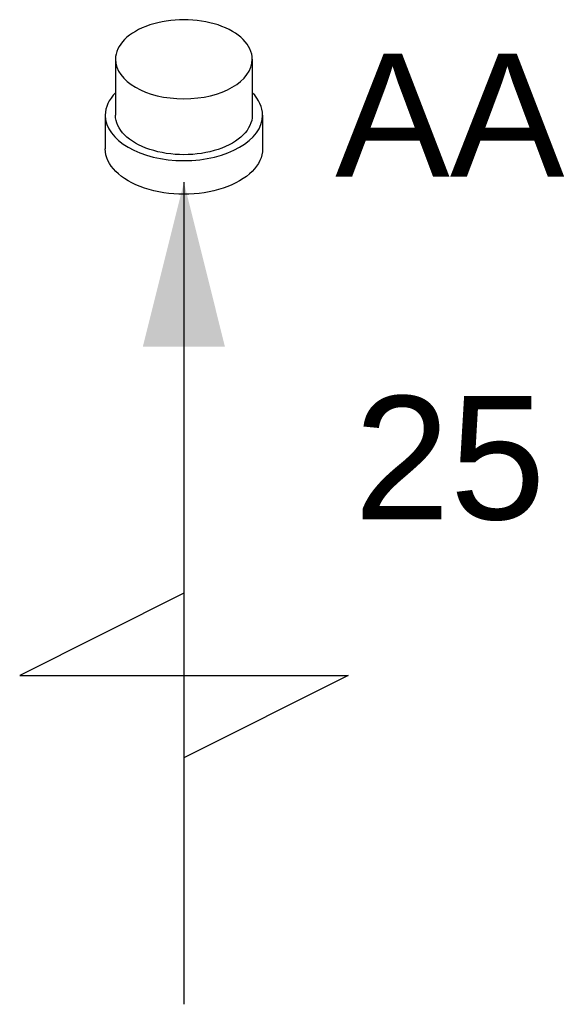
# Model space of a CAD drawing. Extents: x -257677 to 221252, y -185516 to 120782.
# Tile 39 of 171: x -64175 to -63786, y -13821 to -13102. Entities that reach past the tile are written whole.
import ezdxf
from ezdxf.enums import TextEntityAlignment as Align

# ---------------------------------------------------------------- set-up
doc = ezdxf.new("R2010")
doc.units = 0
doc.header["$LTSCALE"] = 50
doc.layers.get('0').update_dxf_attribs({"linetype": 'CONTINUOUS'})
doc.layers.add('WL570---_RETOUR_RST', color=2, linetype='CONTINUOUS')
doc.layers.add('WM570---_RETOUR_RST_PR', color=1, linetype='CONTINUOUS')
doc.styles.add('BURO-018', font='ARIAL.TTF', dxfattribs={"height": 63})

# ---------------------------------------------------------------- blocks, each defined once
blk = doc.blocks.new('*U1427')
at = {"ltscale": 10}
blk.add_hatch(color=0, dxfattribs=at).paths.add_polyline_path([(48.99, 0), (168.99, 30), (168.99, -30)])
at = {"color": 0, "ltscale": 10}
for p, q in [((408.99, -120, -555.44), (408.99, 120, -555.44)), ((408.99, 120, -555.44), (468.99, 0, -555.44)), ((0, 57.5, -555.44), (24.49, 57.5, -555.44)), ((-40.82, 50, -555.44), (0, 50, -555.44)), ((48.99, 0, -555.44), (648.99, 0, -555.44)), ((348.99, 0, -555.44), (408.99, -120, -555.44)), ((-40.82, -50, -555.44), (0, -50, -555.44)), ((0, -57.5, -555.44), (24.49, -57.5, -555.44))]:
    blk.add_line(p, q, dxfattribs=at)
for centre, major_axis, start_param, end_param in [((0, 0, -555.44), (0, 57.5), 0, 0.516475), ((0, 0, -555.44), (0, 57.5), 3.141593, 6.283185), ((-40.82, 0, -555.44), (0, 50), 0, 3.141593), ((-40.82, 0, -555.44), (0, 50), 3.141593, 6.283185), ((0, 0, -555.44), (0, 57.5), 2.625118, 3.141593)]:
    blk.add_ellipse(centre, major_axis=major_axis, ratio=0.57735, start_param=start_param, end_param=end_param, dxfattribs=at)
at = {"color": 0, "ltscale": 10, "extrusion": (0, 0, -1)}
for centre, major_axis in [((24.49, 0, -555.44), (0, 57.5)), ((0, 0, -555.44), (0, 50))]:
    blk.add_ellipse(centre, major_axis=major_axis, ratio=0.57735, start_param=0, end_param=3.141593, dxfattribs=at)
at = {"layer": 'WL570---_RETOUR_RST', "color": 1, "style": 'BURO-018'}
for tag in ['MC', 'Q']:
    blk.add_attdef(tag, text='', height=90, dxfattribs=at).set_placement((0, 0), align=Align.MIDDLE)
at = {"layer": 'WM570---_RETOUR_RST_PR', "color": 1, "style": 'BURO-018'}
blk.add_attdef('POSNR', text='', height=90, dxfattribs=at).set_placement((0, 0), align=Align.MIDDLE)

msp = doc.modelspace()

# ---------------------------------------------------------------- block references
at = {"layer": 'WL570---_RETOUR_RST'}
ref = msp.add_blockref('*U1427', (-64054.68432, -13171.70577, 555.44168), dxfattribs=dict(at, rotation=270))
ref.add_attrib('POSNR', 'AA', dxfattribs={"layer": 'WM570---_RETOUR_RST_PR', "color": 1, "height": 90, "style": 'BURO-018'}).set_placement((-63860.36581, -13171.70577), align=Align.MIDDLE)
ref.add_attrib('Q', '25', dxfattribs={"color": 1, "height": 90, "style": 'BURO-018'}).set_placement((-63860.36581, -13421.70577), align=Align.MIDDLE)

doc.saveas('drawing.dxf')
